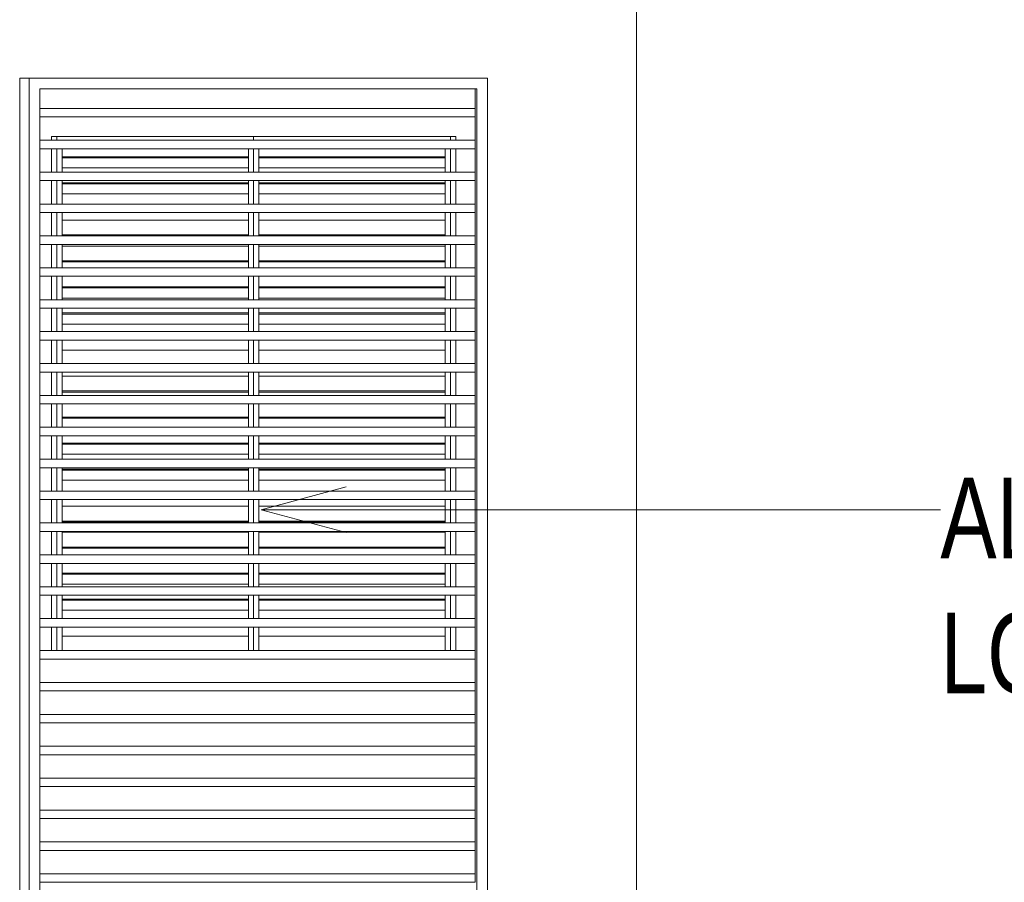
# Model space of a CAD drawing. Header units: millimetres. Extents: x -121668 to 127737, y 1553 to 34854.
# Tile 50 of 94: x 90312 to 94941, y 16018 to 20075. Entities that reach past the tile are written whole.
import ezdxf

# ---------------------------------------------------------------- set-up
doc = ezdxf.new("R2010")
doc.units = ezdxf.units.MM
for name, color, linetype, lineweight in [('A-DETL-THIN', 151, 'Continuous', 9), ('A-GLAZ', 151, 'Continuous', 9), ('A-GLAZ-CWMG', 51, 'Continuous', 20), ('A-WALL', 113, 'Continuous', 20), ('G-ANNO-TEXT', 231, 'Continuous', 5)]:
    doc.layers.add(name, color=color, linetype=linetype, lineweight=lineweight)
doc.styles.add('Swis721 BT_2', font='swiss.ttf', dxfattribs={"width": 0.75, "height": 378.428351})

# ---------------------------------------------------------------- blocks, each defined once
blk = doc.blocks.new('Rectangular Mullion - DLN_8 x 75mm _WD_-V155-Copy of GBP_SOUTH ELEVATION')
at = {"layer": 'A-GLAZ-CWMG'}
blk.add_line((88031.3, 15868), (88031.3, 15758), dxfattribs=at)
blk = doc.blocks.new('Rectangular Mullion - DLN_40 x 120mm _WD_-V156-Copy of GBP_SOUTH ELEVATION')
at = {"layer": 'A-GLAZ-CWMG'}
for p, q in [((88031.3, 15758), (85984.3, 15758)), ((88031.3, 15758), (88031.3, 15718)), ((85984.3, 15718), (88031.3, 15718))]:
    blk.add_line(p, q, dxfattribs=at)
blk = doc.blocks.new('Rectangular Mullion - DLN_8 x 75mm _WD_-5134067-Copy of GBP_SOUTH ELEVATION')
at = {"layer": 'A-GLAZ-CWMG'}
blk.add_line((88031.3, 19750), (88031.3, 19658), dxfattribs=at)
blk = doc.blocks.new('DLN_Louvre - 1900x2450 ML12-18923847-Copy of GBP_SOUTH ELEVATION')
at = {"layer": 'A-GLAZ'}
for p, q in [((86989.3, 19525), (86989.3, 19508)), ((87914.3, 19508), (87914.3, 19525)), ((86989.3, 19468), (86989.3, 19358)), ((87014.3, 19358), (87014.3, 19468)), ((87889.3, 19468), (87889.3, 19358)), ((87914.3, 19358), (87914.3, 19468)), ((87889.3, 19430), (87014.3, 19430)), ((87889.3, 19425), (87014.3, 19425)), ((87014.3, 19377.6), (87889.3, 19377.6)), ((86989.3, 19318), (86989.3, 19208)), ((87014.3, 19208), (87014.3, 19318)), ((87889.3, 19307.6), (87014.3, 19307.6)), ((87889.3, 19318), (87889.3, 19208)), ((87914.3, 19208), (87914.3, 19318)), ((87889.3, 19302.6), (87014.3, 19302.6)), ((87014.3, 19255.3), (87889.3, 19255.3)), ((86989.3, 19168), (86989.3, 19058)), ((87014.3, 19058), (87014.3, 19168)), ((87889.3, 19168), (87889.3, 19058)), ((87914.3, 19058), (87914.3, 19168)), ((87014.3, 19132.9), (87889.3, 19132.9)), ((87889.3, 19062.9), (87014.3, 19062.9)), ((86989.3, 19018), (86989.3, 18908)), ((87014.3, 18908), (87014.3, 19018)), ((87014.3, 19010.5), (87889.3, 19010.5)), ((87889.3, 19018), (87889.3, 18908)), ((87914.3, 18908), (87914.3, 19018)), ((87889.3, 18940.5), (87014.3, 18940.5)), ((87889.3, 18935.5), (87014.3, 18935.5)), ((86989.3, 18868), (86989.3, 18758)), ((87014.3, 18758), (87014.3, 18868)), ((87889.3, 18868), (87889.3, 18758)), ((87914.3, 18758), (87914.3, 18868)), ((87889.3, 18818.2), (87014.3, 18818.2)), ((87889.3, 18813.2), (87014.3, 18813.2)), ((87014.3, 18765.8), (87889.3, 18765.8)), ((86989.3, 18718), (86989.3, 18608)), ((87014.3, 18608), (87014.3, 18718)), ((87889.3, 18718), (87889.3, 18608)), ((87914.3, 18608), (87914.3, 18718)), ((87889.3, 18695.8), (87014.3, 18695.8)), ((87889.3, 18690.8), (87014.3, 18690.8)), ((87014.3, 18643.4), (87889.3, 18643.4)), ((86989.3, 18568), (86989.3, 18458)), ((87014.3, 18458), (87014.3, 18568)), ((87889.3, 18568), (87889.3, 18458)), ((87914.3, 18458), (87914.3, 18568)), ((87014.3, 18521.1), (87889.3, 18521.1)), ((86989.3, 18418), (86989.3, 18308)), ((87014.3, 18308), (87014.3, 18418)), ((87014.3, 18398.7), (87889.3, 18398.7)), ((87889.3, 18418), (87889.3, 18308)), ((87914.3, 18308), (87914.3, 18418)), ((87889.3, 18328.7), (87014.3, 18328.7)), ((87889.3, 18323.7), (87014.3, 18323.7)), ((86989.3, 18268), (86989.3, 18158)), ((87014.3, 18158), (87014.3, 18268)), ((87889.3, 18268), (87889.3, 18158)), ((87914.3, 18158), (87914.3, 18268)), ((87889.3, 18206.3), (87014.3, 18206.3)), ((87889.3, 18201.3), (87014.3, 18201.3)), ((86989.3, 18118), (86989.3, 18008)), ((87014.3, 18008), (87014.3, 18118)), ((87889.3, 18118), (87889.3, 18008)), ((87914.3, 18008), (87914.3, 18118)), ((87889.3, 18083.9), (87014.3, 18083.9)), ((87889.3, 18078.9), (87014.3, 18078.9)), ((87014.3, 18031.6), (87889.3, 18031.6)), ((86989.3, 17968), (86989.3, 17858)), ((87014.3, 17858), (87014.3, 17968)), ((87889.3, 17968), (87889.3, 17858)), ((87914.3, 17858), (87914.3, 17968)), ((87889.3, 17961.6), (87014.3, 17961.6)), ((87889.3, 17956.6), (87014.3, 17956.6)), ((87014.3, 17909.2), (87889.3, 17909.2)), ((86989.3, 17818), (86989.3, 17708)), ((87014.3, 17708), (87014.3, 17818)), ((87014.3, 17786.8), (87889.3, 17786.8)), ((87889.3, 17818), (87889.3, 17708)), ((87914.3, 17708), (87914.3, 17818)), ((87889.3, 17716.8), (87014.3, 17716.8)), ((87889.3, 17711.8), (87014.3, 17711.8)), ((86989.3, 17668), (86989.3, 17558)), ((87014.3, 17558), (87014.3, 17668)), ((87014.3, 17664.5), (87889.3, 17664.5)), ((87889.3, 17668), (87889.3, 17558)), ((87914.3, 17558), (87914.3, 17668)), ((87889.3, 17594.5), (87014.3, 17594.5)), ((87889.3, 17589.5), (87014.3, 17589.5)), ((86989.3, 17518), (86989.3, 17408)), ((87014.3, 17408), (87014.3, 17518)), ((87889.3, 17518), (87889.3, 17408)), ((87914.3, 17408), (87914.3, 17518)), ((87889.3, 17472.1), (87014.3, 17472.1)), ((87889.3, 17467.1), (87014.3, 17467.1)), ((87014.3, 17419.7), (87889.3, 17419.7)), ((86989.3, 17368), (86989.3, 17258)), ((87014.3, 17258), (87014.3, 17368)), ((87889.3, 17368), (87889.3, 17258)), ((87914.3, 17258), (87914.3, 17368)), ((87889.3, 17349.7), (87014.3, 17349.7)), ((87889.3, 17344.7), (87014.3, 17344.7)), ((87014.3, 17297.4), (87889.3, 17297.4)), ((86989.3, 17218), (86989.3, 17108)), ((87014.3, 17108), (87014.3, 17218)), ((87014.3, 17175), (87889.3, 17175)), ((87889.3, 17218), (87889.3, 17108)), ((87914.3, 17108), (87914.3, 17218))]:
    blk.add_line(p, q, dxfattribs=at)
blk = doc.blocks.new('Walls 13 - Walls 13-9359694-Copy of GBP_SOUTH ELEVATION')
at = {"layer": 'A-WALL'}
for p, q in [((85934.3, 14354.1), (85934.3, 19800)), ((85984.3, 19750), (85984.3, 14135)), ((88039.3, 19750), (85984.3, 19750)), ((88039.3, 12675), (88039.3, 19750))]:
    blk.add_line(p, q, dxfattribs=at)
blk = doc.blocks.new('DLN_Louvre - 1900x2450 ML12-V232-Copy of GBP_SOUTH ELEVATION')
at = {"layer": 'A-GLAZ', "lineweight": 15}
for p, q in [((86064.3, 19525), (86064.3, 19508)), ((86989.3, 19508), (86989.3, 19525)), ((86064.3, 19468), (86064.3, 19358)), ((86089.3, 19358), (86089.3, 19468)), ((86964.3, 19468), (86964.3, 19358)), ((86989.3, 19358), (86989.3, 19468)), ((86964.3, 19430), (86089.3, 19430)), ((86964.3, 19425), (86089.3, 19425)), ((86089.3, 19377.6), (86964.3, 19377.6)), ((86064.3, 19318), (86064.3, 19208)), ((86089.3, 19208), (86089.3, 19318)), ((86964.3, 19307.6), (86089.3, 19307.6)), ((86964.3, 19318), (86964.3, 19208)), ((86989.3, 19208), (86989.3, 19318)), ((86964.3, 19302.6), (86089.3, 19302.6)), ((86089.3, 19255.3), (86964.3, 19255.3)), ((86064.3, 19168), (86064.3, 19058)), ((86089.3, 19058), (86089.3, 19168)), ((86964.3, 19168), (86964.3, 19058)), ((86989.3, 19058), (86989.3, 19168)), ((86089.3, 19132.9), (86964.3, 19132.9)), ((86964.3, 19062.9), (86089.3, 19062.9)), ((86064.3, 19018), (86064.3, 18908)), ((86089.3, 18908), (86089.3, 19018)), ((86089.3, 19010.5), (86964.3, 19010.5)), ((86964.3, 19018), (86964.3, 18908)), ((86989.3, 18908), (86989.3, 19018)), ((86964.3, 18940.5), (86089.3, 18940.5)), ((86964.3, 18935.5), (86089.3, 18935.5)), ((86064.3, 18868), (86064.3, 18758)), ((86089.3, 18758), (86089.3, 18868)), ((86964.3, 18868), (86964.3, 18758)), ((86989.3, 18758), (86989.3, 18868)), ((86964.3, 18818.2), (86089.3, 18818.2)), ((86964.3, 18813.2), (86089.3, 18813.2)), ((86089.3, 18765.8), (86964.3, 18765.8)), ((86064.3, 18718), (86064.3, 18608)), ((86089.3, 18608), (86089.3, 18718)), ((86964.3, 18718), (86964.3, 18608)), ((86989.3, 18608), (86989.3, 18718)), ((86964.3, 18695.8), (86089.3, 18695.8)), ((86964.3, 18690.8), (86089.3, 18690.8)), ((86089.3, 18643.4), (86964.3, 18643.4)), ((86064.3, 18568), (86064.3, 18458)), ((86089.3, 18458), (86089.3, 18568)), ((86964.3, 18568), (86964.3, 18458)), ((86989.3, 18458), (86989.3, 18568)), ((86089.3, 18521.1), (86964.3, 18521.1)), ((86064.3, 18418), (86064.3, 18308)), ((86089.3, 18308), (86089.3, 18418)), ((86089.3, 18398.7), (86964.3, 18398.7)), ((86964.3, 18418), (86964.3, 18308)), ((86989.3, 18308), (86989.3, 18418)), ((86964.3, 18328.7), (86089.3, 18328.7)), ((86964.3, 18323.7), (86089.3, 18323.7)), ((86064.3, 18268), (86064.3, 18158)), ((86089.3, 18158), (86089.3, 18268)), ((86964.3, 18268), (86964.3, 18158)), ((86989.3, 18158), (86989.3, 18268)), ((86964.3, 18206.3), (86089.3, 18206.3)), ((86964.3, 18201.3), (86089.3, 18201.3)), ((86064.3, 18118), (86064.3, 18008)), ((86089.3, 18008), (86089.3, 18118)), ((86964.3, 18118), (86964.3, 18008)), ((86989.3, 18008), (86989.3, 18118)), ((86964.3, 18083.9), (86089.3, 18083.9)), ((86964.3, 18078.9), (86089.3, 18078.9)), ((86089.3, 18031.6), (86964.3, 18031.6)), ((86064.3, 17968), (86064.3, 17858)), ((86089.3, 17858), (86089.3, 17968)), ((86964.3, 17968), (86964.3, 17858)), ((86989.3, 17858), (86989.3, 17968)), ((86964.3, 17961.6), (86089.3, 17961.6)), ((86964.3, 17956.6), (86089.3, 17956.6)), ((86089.3, 17909.2), (86964.3, 17909.2)), ((86064.3, 17818), (86064.3, 17708)), ((86089.3, 17708), (86089.3, 17818)), ((86089.3, 17786.8), (86964.3, 17786.8)), ((86964.3, 17818), (86964.3, 17708)), ((86989.3, 17708), (86989.3, 17818)), ((86964.3, 17716.8), (86089.3, 17716.8)), ((86964.3, 17711.8), (86089.3, 17711.8)), ((86064.3, 17668), (86064.3, 17558)), ((86089.3, 17558), (86089.3, 17668)), ((86089.3, 17664.5), (86964.3, 17664.5)), ((86964.3, 17668), (86964.3, 17558)), ((86989.3, 17558), (86989.3, 17668)), ((86964.3, 17594.5), (86089.3, 17594.5)), ((86964.3, 17589.5), (86089.3, 17589.5)), ((86064.3, 17518), (86064.3, 17408)), ((86089.3, 17408), (86089.3, 17518)), ((86964.3, 17518), (86964.3, 17408)), ((86989.3, 17408), (86989.3, 17518)), ((86964.3, 17472.1), (86089.3, 17472.1)), ((86964.3, 17467.1), (86089.3, 17467.1)), ((86089.3, 17419.7), (86964.3, 17419.7)), ((86064.3, 17368), (86064.3, 17258)), ((86089.3, 17258), (86089.3, 17368)), ((86964.3, 17368), (86964.3, 17258)), ((86989.3, 17258), (86989.3, 17368)), ((86964.3, 17349.7), (86089.3, 17349.7)), ((86964.3, 17344.7), (86089.3, 17344.7)), ((86089.3, 17297.4), (86964.3, 17297.4)), ((86064.3, 17218), (86064.3, 17108)), ((86089.3, 17108), (86089.3, 17218)), ((86089.3, 17175), (86964.3, 17175)), ((86964.3, 17218), (86964.3, 17108)), ((86989.3, 17108), (86989.3, 17218))]:
    blk.add_line(p, q, dxfattribs=at)

msp = doc.modelspace()

# ---------------------------------------------------------------- linework, layer by layer
at = {"layer": 'A-DETL-THIN'}
for p, q in [((93212.1, 12675), (93212.1, 20350)), ((90312.1, 14475), (90312.1, 19800)), ((90312.1, 19800), (92512.1, 19800)), ((92512.1, 19800), (92512.1, 12675))]:
    msp.add_line(p, q, dxfattribs=at)
at = {"layer": 'A-WALL'}
for p, q in [((90462.1, 19525), (92362.1, 19525)), ((90462.1, 19508), (90462.1, 19525)), ((92362.1, 19525), (92362.1, 19508)), ((90462.1, 19358), (90462.1, 19468)), ((92362.1, 19468), (92362.1, 19358)), ((90462.1, 19208), (90462.1, 19318)), ((92362.1, 19318), (92362.1, 19208)), ((90462.1, 19058), (90462.1, 19168)), ((92362.1, 19168), (92362.1, 19058)), ((90462.1, 18908), (90462.1, 19018)), ((92362.1, 19018), (92362.1, 18908)), ((90462.1, 18758), (90462.1, 18868)), ((92362.1, 18868), (92362.1, 18758)), ((90462.1, 18608), (90462.1, 18718)), ((92362.1, 18718), (92362.1, 18608)), ((90462.1, 18458), (90462.1, 18568)), ((92362.1, 18568), (92362.1, 18458)), ((90462.1, 18308), (90462.1, 18418)), ((92362.1, 18418), (92362.1, 18308)), ((90462.1, 18158), (90462.1, 18268)), ((92362.1, 18268), (92362.1, 18158)), ((90462.1, 18008), (90462.1, 18118)), ((92362.1, 18118), (92362.1, 18008)), ((90462.1, 17858), (90462.1, 17968)), ((92362.1, 17968), (92362.1, 17858)), ((90462.1, 17708), (90462.1, 17818)), ((92362.1, 17818), (92362.1, 17708)), ((90462.1, 17558), (90462.1, 17668)), ((92362.1, 17668), (92362.1, 17558)), ((90462.1, 17408), (90462.1, 17518)), ((92362.1, 17518), (92362.1, 17408)), ((90462.1, 17258), (90462.1, 17368)), ((92362.1, 17368), (92362.1, 17258)), ((90462.1, 17108), (90462.1, 17218)), ((92362.1, 17218), (92362.1, 17108))]:
    msp.add_line(p, q, dxfattribs=at)
at = {"layer": 'A-WALL', "lineweight": 15}
for p, q in [((90487.1, 19508), (90487.1, 19525)), ((92337.1, 19525), (92337.1, 19508)), ((90487.1, 19358), (90487.1, 19468)), ((92337.1, 19468), (92337.1, 19358)), ((90487.1, 19208), (90487.1, 19318)), ((92337.1, 19318), (92337.1, 19208)), ((90487.1, 19058), (90487.1, 19168)), ((92337.1, 19168), (92337.1, 19058)), ((90487.1, 18908), (90487.1, 19018)), ((92337.1, 19018), (92337.1, 18908)), ((90487.1, 18758), (90487.1, 18868)), ((92337.1, 18868), (92337.1, 18758)), ((90487.1, 18608), (90487.1, 18718)), ((92337.1, 18718), (92337.1, 18608)), ((90487.1, 18458), (90487.1, 18568)), ((92337.1, 18568), (92337.1, 18458)), ((90487.1, 18308), (90487.1, 18418)), ((92337.1, 18418), (92337.1, 18308)), ((90487.1, 18158), (90487.1, 18268)), ((92337.1, 18268), (92337.1, 18158)), ((90487.1, 18008), (90487.1, 18118)), ((92337.1, 18118), (92337.1, 18008)), ((90487.1, 17858), (90487.1, 17968)), ((92337.1, 17968), (92337.1, 17858)), ((90487.1, 17708), (90487.1, 17818)), ((92337.1, 17818), (92337.1, 17708)), ((90487.1, 17558), (90487.1, 17668)), ((92337.1, 17668), (92337.1, 17558)), ((90487.1, 17408), (90487.1, 17518)), ((92337.1, 17518), (92337.1, 17408)), ((90487.1, 17258), (90487.1, 17368)), ((92337.1, 17368), (92337.1, 17258)), ((90487.1, 17108), (90487.1, 17218)), ((92337.1, 17218), (92337.1, 17108))]:
    msp.add_line(p, q, dxfattribs=at)
at = {"layer": 'G-ANNO-TEXT', "color": 7}
for q in [(91847, 17877.4), (91847, 17663), (94640.8, 17770.2)]:
    msp.add_line((91447, 17770.2), q, dxfattribs=at)

# ---------------------------------------------------------------- block references
at = {"layer": 'A-GLAZ', "lineweight": 15}
msp.add_blockref('DLN_Louvre - 1900x2450 ML12-V232-Copy of GBP_SOUTH ELEVATION', (4422.8, 0), dxfattribs=at)
at = {"layer": 'A-GLAZ'}
msp.add_blockref('DLN_Louvre - 1900x2450 ML12-18923847-Copy of GBP_SOUTH ELEVATION', (4422.8, 0), dxfattribs=at)
at = {"layer": 'A-GLAZ-CWMG'}
for name, p in [('Rectangular Mullion - DLN_8 x 75mm _WD_-5134067-Copy of GBP_SOUTH ELEVATION', (4422.8, 0)), ('Rectangular Mullion - DLN_40 x 120mm _WD_-V156-Copy of GBP_SOUTH ELEVATION', (4422.8, 3900)), ('Rectangular Mullion - DLN_8 x 75mm _WD_-V155-Copy of GBP_SOUTH ELEVATION', (4422.8, 3750)), ('Rectangular Mullion - DLN_40 x 120mm _WD_-V156-Copy of GBP_SOUTH ELEVATION', (4422.8, 3750)), ('Rectangular Mullion - DLN_8 x 75mm _WD_-V155-Copy of GBP_SOUTH ELEVATION', (4422.8, 3600)), ('Rectangular Mullion - DLN_40 x 120mm _WD_-V156-Copy of GBP_SOUTH ELEVATION', (4422.8, 3600)), ('Rectangular Mullion - DLN_8 x 75mm _WD_-V155-Copy of GBP_SOUTH ELEVATION', (4422.8, 3450)), ('Rectangular Mullion - DLN_40 x 120mm _WD_-V156-Copy of GBP_SOUTH ELEVATION', (4422.8, 3450)), ('Rectangular Mullion - DLN_8 x 75mm _WD_-V155-Copy of GBP_SOUTH ELEVATION', (4422.8, 3300)), ('Rectangular Mullion - DLN_40 x 120mm _WD_-V156-Copy of GBP_SOUTH ELEVATION', (4422.8, 3300)), ('Rectangular Mullion - DLN_8 x 75mm _WD_-V155-Copy of GBP_SOUTH ELEVATION', (4422.8, 3150)), ('Rectangular Mullion - DLN_40 x 120mm _WD_-V156-Copy of GBP_SOUTH ELEVATION', (4422.8, 3150)), ('Rectangular Mullion - DLN_8 x 75mm _WD_-V155-Copy of GBP_SOUTH ELEVATION', (4422.8, 3000)), ('Rectangular Mullion - DLN_40 x 120mm _WD_-V156-Copy of GBP_SOUTH ELEVATION', (4422.8, 3000)), ('Rectangular Mullion - DLN_8 x 75mm _WD_-V155-Copy of GBP_SOUTH ELEVATION', (4422.8, 2850)), ('Rectangular Mullion - DLN_40 x 120mm _WD_-V156-Copy of GBP_SOUTH ELEVATION', (4422.8, 2850)), ('Rectangular Mullion - DLN_8 x 75mm _WD_-V155-Copy of GBP_SOUTH ELEVATION', (4422.8, 2700)), ('Rectangular Mullion - DLN_40 x 120mm _WD_-V156-Copy of GBP_SOUTH ELEVATION', (4422.8, 2700)), ('Rectangular Mullion - DLN_8 x 75mm _WD_-V155-Copy of GBP_SOUTH ELEVATION', (4422.8, 2550)), ('Rectangular Mullion - DLN_40 x 120mm _WD_-V156-Copy of GBP_SOUTH ELEVATION', (4422.8, 2550)), ('Rectangular Mullion - DLN_8 x 75mm _WD_-V155-Copy of GBP_SOUTH ELEVATION', (4422.8, 2400)), ('Rectangular Mullion - DLN_40 x 120mm _WD_-V156-Copy of GBP_SOUTH ELEVATION', (4422.8, 2400)), ('Rectangular Mullion - DLN_8 x 75mm _WD_-V155-Copy of GBP_SOUTH ELEVATION', (4422.8, 2250)), ('Rectangular Mullion - DLN_40 x 120mm _WD_-V156-Copy of GBP_SOUTH ELEVATION', (4422.8, 2250)), ('Rectangular Mullion - DLN_8 x 75mm _WD_-V155-Copy of GBP_SOUTH ELEVATION', (4422.8, 2100)), ('Rectangular Mullion - DLN_40 x 120mm _WD_-V156-Copy of GBP_SOUTH ELEVATION', (4422.8, 2100)), ('Rectangular Mullion - DLN_8 x 75mm _WD_-V155-Copy of GBP_SOUTH ELEVATION', (4422.8, 1950)), ('Rectangular Mullion - DLN_40 x 120mm _WD_-V156-Copy of GBP_SOUTH ELEVATION', (4422.8, 1950)), ('Rectangular Mullion - DLN_8 x 75mm _WD_-V155-Copy of GBP_SOUTH ELEVATION', (4422.8, 1800)), ('Rectangular Mullion - DLN_40 x 120mm _WD_-V156-Copy of GBP_SOUTH ELEVATION', (4422.8, 1800)), ('Rectangular Mullion - DLN_8 x 75mm _WD_-V155-Copy of GBP_SOUTH ELEVATION', (4422.8, 1650)), ('Rectangular Mullion - DLN_40 x 120mm _WD_-V156-Copy of GBP_SOUTH ELEVATION', (4422.8, 1650)), ('Rectangular Mullion - DLN_8 x 75mm _WD_-V155-Copy of GBP_SOUTH ELEVATION', (4422.8, 1500)), ('Rectangular Mullion - DLN_40 x 120mm _WD_-V156-Copy of GBP_SOUTH ELEVATION', (4422.8, 1500)), ('Rectangular Mullion - DLN_8 x 75mm _WD_-V155-Copy of GBP_SOUTH ELEVATION', (4422.8, 1350)), ('Rectangular Mullion - DLN_40 x 120mm _WD_-V156-Copy of GBP_SOUTH ELEVATION', (4422.8, 1350)), ('Rectangular Mullion - DLN_8 x 75mm _WD_-V155-Copy of GBP_SOUTH ELEVATION', (4422.8, 1200)), ('Rectangular Mullion - DLN_40 x 120mm _WD_-V156-Copy of GBP_SOUTH ELEVATION', (4422.8, 1200)), ('Rectangular Mullion - DLN_8 x 75mm _WD_-V155-Copy of GBP_SOUTH ELEVATION', (4422.8, 1050)), ('Rectangular Mullion - DLN_40 x 120mm _WD_-V156-Copy of GBP_SOUTH ELEVATION', (4422.8, 1050)), ('Rectangular Mullion - DLN_8 x 75mm _WD_-V155-Copy of GBP_SOUTH ELEVATION', (4422.8, 900)), ('Rectangular Mullion - DLN_40 x 120mm _WD_-V156-Copy of GBP_SOUTH ELEVATION', (4422.8, 900)), ('Rectangular Mullion - DLN_8 x 75mm _WD_-V155-Copy of GBP_SOUTH ELEVATION', (4422.8, 750)), ('Rectangular Mullion - DLN_40 x 120mm _WD_-V156-Copy of GBP_SOUTH ELEVATION', (4422.8, 750)), ('Rectangular Mullion - DLN_8 x 75mm _WD_-V155-Copy of GBP_SOUTH ELEVATION', (4422.8, 600)), ('Rectangular Mullion - DLN_40 x 120mm _WD_-V156-Copy of GBP_SOUTH ELEVATION', (4422.8, 600)), ('Rectangular Mullion - DLN_8 x 75mm _WD_-V155-Copy of GBP_SOUTH ELEVATION', (4422.8, 450)), ('Rectangular Mullion - DLN_40 x 120mm _WD_-V156-Copy of GBP_SOUTH ELEVATION', (4422.8, 450)), ('Rectangular Mullion - DLN_8 x 75mm _WD_-V155-Copy of GBP_SOUTH ELEVATION', (4422.8, 300)), ('Rectangular Mullion - DLN_40 x 120mm _WD_-V156-Copy of GBP_SOUTH ELEVATION', (4422.8, 300))]:
    msp.add_blockref(name, p, dxfattribs=at)
at = {"layer": 'A-WALL'}
msp.add_blockref('Walls 13 - Walls 13-9359694-Copy of GBP_SOUTH ELEVATION', (4422.8, 0), dxfattribs=at)

# ---------------------------------------------------------------- texts
at = {"layer": 'G-ANNO-TEXT', "color": 7, "insert": (94640.8, 17920.7), "char_height": 378.43, "width": 2596.8, "attachment_point": 1, "line_spacing_factor": 1.00667, "style": 'Swis721 BT_2'}
msp.add_mtext('ALUMINIUM\\PLOUVRE', dxfattribs=at)

doc.saveas('drawing.dxf')
